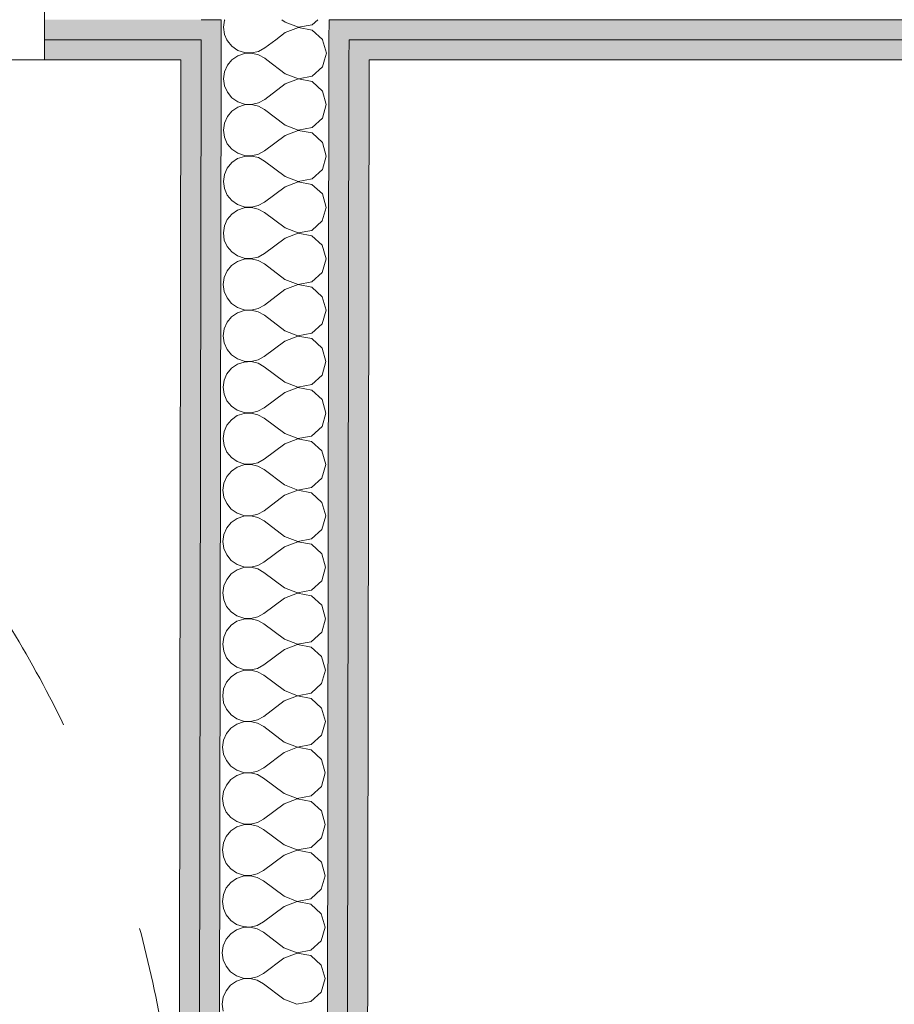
# Model space of a CAD drawing. Header units: millimetres. Extents: x -30280 to 19093, y -18706 to 4378.
# Tile 105 of 206: x -8593 to -8026, y -14421 to -13783. Entities that reach past the tile are written whole.
import ezdxf

# ---------------------------------------------------------------- set-up
doc = ezdxf.new("R2010")
doc.units = ezdxf.units.MM
doc.header["$MEASUREMENT"] = 0
doc.linetypes.add('Rayas Pequeñas', pattern=[282.222222, 141.111111, -141.111111])
for name, color, linetype in [('02_ACAB_Anotacio Portes', 7, 'Continuous'), ('Nuevo_08_E_Envans secs', 7, 'Continuous'), ('Nuevo_Puertas Archicad', 7, 'Continuous')]:
    doc.layers.add(name, color=color, linetype=linetype)
for name, color, linetype, lineweight in [('02_ACAB_Anotacio Portes_Pluma_Nº__46', 5, 'Continuous', 5), ('Nuevo_01 2D_Mobiliari_Pluma_Nº__101', 252, 'Continuous', 5), ('Nuevo_08_E_Envans secs_Pluma_Nº__1', 7, 'Continuous', 5), ('Nuevo_Puertas Archicad_Pluma_Nº__1', 7, 'Continuous', 5)]:
    doc.layers.add(name, color=color, linetype=linetype, lineweight=lineweight)
doc.layers.add('Nuevo_08_E_Envans secs_Pluma_Nº__102', color=7, linetype='Continuous', lineweight=5, true_color=0xcccccc)
doc.layers.add('Nuevo_08_E_Envans secs_Pluma_Nº__79', color=7, linetype='Continuous', lineweight=5, true_color=0xaaffd5)
doc.styles.add('Estilo_Generado_1', font='arial.ttf')

# ---------------------------------------------------------------- blocks, each defined once
blk = doc.blocks.new('Puerta Corredera Empotrada 27_4')
at = {"layer": 'Nuevo_Puertas Archicad_Pluma_Nº__1', "color": 7, "linetype": 'Continuous', "lineweight": 5}
for p, q in [((-420, 0), (-450, 0)), ((-450, 0), (-450, -134)), ((-450, -13), (-450, 0)), ((-450, -13), (-450, 0)), ((-450, -26), (-450, -13)), ((-450, -26), (-450, -13)), ((-450, -96), (-450, -26)), ((-450, -96), (-450, -26))]:
    blk.add_line(p, q, dxfattribs=at)
blk = doc.blocks.new('Muro_76_1', base_point=(-1686.99, -13808.56))
at = {"layer": 'Nuevo_08_E_Envans secs_Pluma_Nº__79', "linetype": 'Continuous', "lineweight": 5, "true_color": 0xaaffd5}
for points in [[(-8576.74, -13795.56), (-8475.28, -13795.56), (-8475.26, -13782.56), (-8576.74, -13782.56)], [(-8475.28, -13795.56), (-8462.28, -13795.56), (-8462.26, -13782.56), (-8475.26, -13782.56)], [(-8392.28, -13795.56), (-8379.28, -13795.56), (-8379.26, -13782.56), (-8392.26, -13782.56)], [(-8379.26, -13782.56), (-8379.28, -13795.56), (-7196.5, -13795.56), (-7196.5, -13782.56)], [(-8576.74, -13795.56), (-8576.74, -13808.56), (-8488.3, -13808.56), (-8488.28, -13795.56)], [(-8488.3, -13808.56), (-8475.3, -13808.56), (-8475.28, -13795.56), (-8488.28, -13795.56)], [(-8379.3, -13808.56), (-8366.3, -13808.56), (-8366.28, -13795.56), (-8379.28, -13795.56)], [(-8366.28, -13795.56), (-8366.3, -13808.56), (-7196.5, -13808.56), (-7196.5, -13795.56)]]:
    blk.add_hatch(color=121, dxfattribs=at).paths.add_polyline_path(points)
at = {"layer": 'Nuevo_08_E_Envans secs_Pluma_Nº__1', "color": 7, "linetype": 'Continuous', "lineweight": 5}
for p, q in [((-8576.74, -13712.56), (-8576.74, -13782.56)), ((-8576.74, -13782.56), (-8576.74, -13795.56)), ((-8462.26, -13782.56), (-8475.26, -13782.56)), ((-8462.26, -13782.56), (-8462.28, -13795.56)), ((-8392.28, -13795.56), (-8392.26, -13782.56)), ((-8379.26, -13782.56), (-8392.26, -13782.56)), ((-7196.5, -13782.56), (-8379.26, -13782.56)), ((-8488.28, -13795.56), (-8576.74, -13795.56)), ((-8576.74, -13795.56), (-8576.74, -13808.56)), ((-8475.28, -13795.56), (-8488.28, -13795.56)), ((-8475.28, -13795.56), (-8475.3, -13808.56)), ((-8379.3, -13808.56), (-8379.28, -13795.56)), ((-8366.28, -13795.56), (-8379.28, -13795.56)), ((-7196.5, -13795.56), (-8366.28, -13795.56))]:
    blk.add_line(p, q, dxfattribs=at)
at = {"layer": 'Nuevo_08_E_Envans secs_Pluma_Nº__1', "color": 7, "linetype": 'Continuous', "lineweight": 5, "flags": 128}
for points in [[(-8576.74, -13808.56), (-8488.3, -13808.56)], [(-8366.3, -13808.56), (-7196.5, -13808.56)]]:
    blk.add_lwpolyline(points, dxfattribs=at)
at = {"layer": 'Nuevo_Puertas Archicad', "color": 253, "linetype": 'Continuous', "lineweight": 5, "true_color": 0xa4a4a6, "zscale": 1000, "rotation": 180}
blk.add_blockref('Puerta Corredera Empotrada 27_4', (-9026.74, -13808.56), dxfattribs=at)
blk = doc.blocks.new('*X234')
at = {"layer": 'Nuevo_08_E_Envans secs_Pluma_Nº__102', "color": 254, "linetype": 'Continuous', "lineweight": 5, "true_color": 0xcccccc}
for p, q in [((-8459.96, -13782.96), (-8460.6, -13787.51)), ((-8460.6, -13787.51), (-8459.98, -13792.06)), ((-8459.79, -13782.56), (-8459.96, -13782.96)), ((-8420.6, -13784.24), (-8422.82, -13782.56)), ((-8412.1, -13787.65), (-8420.61, -13790.9)), ((-8420.6, -13784.24), (-8412.1, -13787.51)), ((-8412.1, -13787.51), (-8403.15, -13785.83)), ((-8403.15, -13789.35), (-8412.1, -13787.65)), ((-8403.15, -13785.83), (-8399.55, -13782.56)), ((-8459.98, -13792.06), (-8458.44, -13795.56)), ((-8420.61, -13790.9), (-8426.84, -13795.56)), ((-8396.44, -13795.51), (-8403.15, -13789.35)), ((-8396.42, -13795.56), (-8396.44, -13795.51))]:
    blk.add_line(p, q, dxfattribs=at)
blk = doc.blocks.new('*X235')
at = {"layer": 'Nuevo_08_E_Envans secs_Pluma_Nº__102', "color": 254, "linetype": 'Continuous', "lineweight": 5, "true_color": 0xcccccc}
for p, q in [((-8458.44, -13795.56), (-8458.13, -13796.28)), ((-8458.13, -13796.28), (-8455.2, -13799.82)), ((-8455.2, -13799.82), (-8451.41, -13802.43)), ((-8437.98, -13803.1), (-8433.96, -13800.88)), ((-8426.84, -13795.56), (-8433.96, -13800.88)), ((-8393.96, -13804.27), (-8396.42, -13795.56)), ((-8451.42, -13805.95), (-8455.21, -13808.55)), ((-8447.06, -13804.49), (-8451.42, -13805.95)), ((-8451.41, -13802.43), (-8447.06, -13803.91)), ((-8447.06, -13803.91), (-8442.46, -13804.14)), ((-8442.46, -13804.27), (-8447.06, -13804.49)), ((-8442.46, -13804.14), (-8437.98, -13803.1)), ((-8437.99, -13805.32), (-8442.46, -13804.27)), ((-8433.97, -13807.55), (-8437.99, -13805.32)), ((-8432.62, -13808.56), (-8433.97, -13807.55)), ((-8395.19, -13808.56), (-8393.96, -13804.27)), ((-8455.21, -13808.55), (-8455.22, -13808.56))]:
    blk.add_line(p, q, dxfattribs=at)
blk = doc.blocks.new('*X236')
at = {"layer": 'Nuevo_08_E_Envans secs_Pluma_Nº__102', "color": 254, "linetype": 'Continuous', "lineweight": 5, "true_color": 0xcccccc}
for p, q in [((-8458.15, -13812.08), (-8460.01, -13816.29)), ((-8455.22, -13808.56), (-8458.15, -13812.08)), ((-8420.65, -13817.57), (-8432.62, -13808.56)), ((-8403.2, -13819.17), (-8396.46, -13813.03)), ((-8396.46, -13813.03), (-8395.19, -13808.56)), ((-8460.01, -13816.29), (-8460.65, -13820.84)), ((-8420.65, -13817.57), (-8412.15, -13820.85)), ((-8412.15, -13820.85), (-8403.2, -13819.17)), ((-8460.65, -13820.84), (-8460.02, -13825.4)), ((-8460.02, -13825.4), (-8458.18, -13829.61)), ((-8420.66, -13824.24), (-8434, -13834.22)), ((-8412.15, -13820.98), (-8420.66, -13824.24)), ((-8403.2, -13822.69), (-8412.15, -13820.98)), ((-8396.49, -13828.84), (-8403.2, -13822.69)), ((-8458.18, -13829.61), (-8455.25, -13833.15)), ((-8394.01, -13837.61), (-8396.49, -13828.84)), ((-8451.47, -13839.28), (-8455.26, -13841.88)), ((-8455.25, -13833.15), (-8451.46, -13835.76)), ((-8447.11, -13837.82), (-8451.47, -13839.28)), ((-8451.46, -13835.76), (-8447.11, -13837.24)), ((-8447.11, -13837.24), (-8442.51, -13837.47)), ((-8442.51, -13837.6), (-8447.11, -13837.82)), ((-8442.51, -13837.47), (-8438.03, -13836.43)), ((-8438.04, -13838.65), (-8442.51, -13837.6)), ((-8434.01, -13840.88), (-8438.04, -13838.65)), ((-8438.03, -13836.43), (-8434, -13834.22)), ((-8396.51, -13846.37), (-8394.01, -13837.61)), ((-8458.2, -13845.42), (-8460.06, -13849.62)), ((-8455.26, -13841.88), (-8458.2, -13845.42)), ((-8420.7, -13850.9), (-8434.01, -13840.88)), ((-8460.06, -13849.62), (-8460.7, -13854.18)), ((-8420.7, -13850.9), (-8412.2, -13854.18)), ((-8403.25, -13852.5), (-8396.51, -13846.37)), ((-8460.7, -13854.18), (-8460.07, -13858.73)), ((-8420.71, -13857.57), (-8434.05, -13867.55)), ((-8412.2, -13854.32), (-8420.71, -13857.57)), ((-8412.2, -13854.18), (-8403.25, -13852.5)), ((-8403.25, -13856.02), (-8412.2, -13854.32)), ((-8396.54, -13862.18), (-8403.25, -13856.02)), ((-8460.07, -13858.73), (-8458.23, -13862.94)), ((-8458.23, -13862.94), (-8455.3, -13866.49)), ((-8394.06, -13870.94), (-8396.54, -13862.18)), ((-8455.3, -13866.49), (-8451.51, -13869.1)), ((-8447.16, -13871.15), (-8451.52, -13872.62)), ((-8451.51, -13869.1), (-8447.16, -13870.57)), ((-8447.16, -13870.57), (-8442.56, -13870.8)), ((-8442.56, -13870.94), (-8447.16, -13871.15)), ((-8442.56, -13870.8), (-8438.08, -13869.77)), ((-8438.09, -13871.98), (-8442.56, -13870.94)), ((-8438.08, -13869.77), (-8434.05, -13867.55)), ((-8396.56, -13879.7), (-8394.06, -13870.94)), ((-8455.31, -13875.21), (-8458.25, -13878.75)), ((-8451.52, -13872.62), (-8455.31, -13875.21)), ((-8434.06, -13874.22), (-8438.09, -13871.98)), ((-8420.75, -13884.24), (-8434.06, -13874.22)), ((-8460.11, -13882.96), (-8460.75, -13887.51)), ((-8458.25, -13878.75), (-8460.11, -13882.96)), ((-8403.29, -13885.83), (-8396.56, -13879.7)), ((-8460.75, -13887.51), (-8460.12, -13892.06)), ((-8412.25, -13887.65), (-8420.76, -13890.9)), ((-8420.75, -13884.24), (-8412.25, -13887.51)), ((-8412.25, -13887.51), (-8403.29, -13885.83)), ((-8403.3, -13889.35), (-8412.25, -13887.65)), ((-8396.58, -13895.51), (-8403.3, -13889.35)), ((-8460.12, -13892.06), (-8458.27, -13896.28)), ((-8458.27, -13896.28), (-8455.35, -13899.82)), ((-8420.76, -13890.9), (-8434.1, -13900.88)), ((-8394.11, -13904.27), (-8396.58, -13895.51)), ((-8455.35, -13899.82), (-8451.56, -13902.43)), ((-8451.56, -13902.43), (-8447.2, -13903.91)), ((-8442.61, -13904.14), (-8438.13, -13903.1)), ((-8438.13, -13903.1), (-8434.1, -13900.88)), ((-8455.36, -13908.55), (-8458.3, -13912.08)), ((-8451.56, -13905.95), (-8455.36, -13908.55)), ((-8447.21, -13904.49), (-8451.56, -13905.95)), ((-8442.61, -13904.27), (-8447.21, -13904.49)), ((-8447.2, -13903.91), (-8442.61, -13904.14)), ((-8438.13, -13905.32), (-8442.61, -13904.27)), ((-8434.11, -13907.55), (-8438.13, -13905.32)), ((-8420.79, -13917.57), (-8434.11, -13907.55)), ((-8396.61, -13913.03), (-8394.11, -13904.27)), ((-8458.3, -13912.08), (-8460.16, -13916.29)), ((-8403.34, -13919.17), (-8396.61, -13913.03)), ((-8460.16, -13916.29), (-8460.8, -13920.84)), ((-8460.8, -13920.84), (-8460.17, -13925.4)), ((-8412.3, -13920.98), (-8420.8, -13924.24)), ((-8420.79, -13917.57), (-8412.3, -13920.85)), ((-8412.3, -13920.85), (-8403.34, -13919.17)), ((-8403.35, -13922.69), (-8412.3, -13920.98)), ((-8460.17, -13925.4), (-8458.32, -13929.61)), ((-8420.8, -13924.24), (-8434.15, -13934.22)), ((-8396.63, -13928.84), (-8403.35, -13922.69)), ((-8394.16, -13937.61), (-8396.63, -13928.84)), ((-8458.32, -13929.61), (-8455.39, -13933.15)), ((-8455.39, -13933.15), (-8451.61, -13935.76)), ((-8438.18, -13936.43), (-8434.15, -13934.22)), ((-8451.61, -13939.28), (-8455.41, -13941.88)), ((-8451.61, -13935.76), (-8447.25, -13937.24)), ((-8447.25, -13937.82), (-8451.61, -13939.28)), ((-8447.25, -13937.24), (-8442.66, -13937.47)), ((-8442.66, -13937.6), (-8447.25, -13937.82)), ((-8442.66, -13937.47), (-8438.18, -13936.43)), ((-8438.18, -13938.65), (-8442.66, -13937.6)), ((-8434.16, -13940.88), (-8438.18, -13938.65)), ((-8420.84, -13950.9), (-8434.16, -13940.88)), ((-8396.66, -13946.37), (-8394.16, -13937.61)), ((-8458.35, -13945.42), (-8460.21, -13949.62)), ((-8455.41, -13941.88), (-8458.35, -13945.42)), ((-8403.39, -13952.5), (-8396.66, -13946.37)), ((-8460.21, -13949.62), (-8460.85, -13954.18)), ((-8460.85, -13954.18), (-8460.22, -13958.73)), ((-8412.35, -13954.32), (-8420.85, -13957.57)), ((-8420.84, -13950.9), (-8412.35, -13954.18)), ((-8412.35, -13954.18), (-8403.39, -13952.5)), ((-8403.4, -13956.02), (-8412.35, -13954.32)), ((-8460.22, -13958.73), (-8458.37, -13962.94)), ((-8420.85, -13957.57), (-8434.2, -13967.55)), ((-8396.68, -13962.18), (-8403.4, -13956.02)), ((-8458.37, -13962.94), (-8455.44, -13966.49)), ((-8455.44, -13966.49), (-8451.66, -13969.1)), ((-8394.21, -13970.94), (-8396.68, -13962.18)), ((-8451.66, -13972.62), (-8455.46, -13975.21)), ((-8451.66, -13969.1), (-8447.3, -13970.57)), ((-8447.3, -13971.15), (-8451.66, -13972.62)), ((-8447.3, -13970.57), (-8442.71, -13970.8)), ((-8442.71, -13970.94), (-8447.3, -13971.15)), ((-8442.71, -13970.8), (-8438.23, -13969.77)), ((-8438.23, -13971.98), (-8442.71, -13970.94)), ((-8438.23, -13969.77), (-8434.2, -13967.55)), ((-8434.21, -13974.22), (-8438.23, -13971.98)), ((-8396.71, -13979.7), (-8394.21, -13970.94)), ((-8458.4, -13978.75), (-8460.26, -13982.96)), ((-8455.46, -13975.21), (-8458.4, -13978.75)), ((-8420.89, -13984.24), (-8434.21, -13974.22)), ((-8403.44, -13985.83), (-8396.71, -13979.7)), ((-8460.26, -13982.96), (-8460.9, -13987.51)), ((-8420.89, -13984.24), (-8412.39, -13987.51)), ((-8412.39, -13987.51), (-8403.44, -13985.83)), ((-8460.9, -13987.51), (-8460.27, -13992.06)), ((-8460.27, -13992.06), (-8458.42, -13996.28)), ((-8420.9, -13990.9), (-8434.25, -14000.88)), ((-8412.4, -13987.65), (-8420.9, -13990.9)), ((-8403.45, -13989.35), (-8412.4, -13987.65)), ((-8396.73, -13995.51), (-8403.45, -13989.35)), ((-8458.42, -13996.28), (-8455.49, -13999.82)), ((-8394.26, -14004.27), (-8396.73, -13995.51)), ((-8455.49, -13999.82), (-8451.71, -14002.43)), ((-8451.71, -14002.43), (-8447.35, -14003.91)), ((-8447.35, -14004.49), (-8451.71, -14005.95)), ((-8447.35, -14003.91), (-8442.76, -14004.14)), ((-8442.76, -14004.27), (-8447.35, -14004.49)), ((-8442.76, -14004.14), (-8438.28, -14003.1)), ((-8438.28, -14005.32), (-8442.76, -14004.27)), ((-8438.28, -14003.1), (-8434.25, -14000.88)), ((-8434.26, -14007.55), (-8438.28, -14005.32)), ((-8396.76, -14013.03), (-8394.26, -14004.27)), ((-8455.51, -14008.55), (-8458.45, -14012.08)), ((-8451.71, -14005.95), (-8455.51, -14008.55)), ((-8420.94, -14017.57), (-8434.26, -14007.55)), ((-8460.31, -14016.29), (-8460.95, -14020.84)), ((-8458.45, -14012.08), (-8460.31, -14016.29)), ((-8420.94, -14017.57), (-8412.44, -14020.85)), ((-8403.49, -14019.17), (-8396.76, -14013.03)), ((-8460.95, -14020.84), (-8460.32, -14025.4)), ((-8420.95, -14024.24), (-8434.3, -14034.22)), ((-8412.44, -14020.98), (-8420.95, -14024.24)), ((-8412.44, -14020.85), (-8403.49, -14019.17)), ((-8403.5, -14022.69), (-8412.44, -14020.98)), ((-8396.78, -14028.84), (-8403.5, -14022.69)), ((-8460.32, -14025.4), (-8458.47, -14029.61)), ((-8458.47, -14029.61), (-8455.54, -14033.15)), ((-8394.31, -14037.61), (-8396.78, -14028.84)), ((-8455.54, -14033.15), (-8451.76, -14035.76)), ((-8451.76, -14035.76), (-8447.4, -14037.24)), ((-8447.4, -14037.24), (-8442.81, -14037.47)), ((-8442.81, -14037.47), (-8438.33, -14036.43)), ((-8438.33, -14036.43), (-8434.3, -14034.22)), ((-8455.56, -14041.88), (-8458.49, -14045.42)), ((-8451.76, -14039.28), (-8455.56, -14041.88)), ((-8447.4, -14037.82), (-8451.76, -14039.28)), ((-8442.81, -14037.6), (-8447.4, -14037.82)), ((-8438.33, -14038.65), (-8442.81, -14037.6)), ((-8434.31, -14040.88), (-8438.33, -14038.65)), ((-8420.99, -14050.9), (-8434.31, -14040.88)), ((-8396.81, -14046.37), (-8394.31, -14037.61)), ((-8460.36, -14049.62), (-8461, -14054.18)), ((-8458.49, -14045.42), (-8460.36, -14049.62)), ((-8403.54, -14052.5), (-8396.81, -14046.37)), ((-8461, -14054.18), (-8460.37, -14058.73)), ((-8412.49, -14054.31), (-8421, -14057.57)), ((-8420.99, -14050.9), (-8412.49, -14054.18)), ((-8412.49, -14054.18), (-8403.54, -14052.5)), ((-8403.55, -14056.02), (-8412.49, -14054.31)), ((-8396.83, -14062.18), (-8403.55, -14056.02)), ((-8460.37, -14058.73), (-8458.52, -14062.94)), ((-8421, -14057.57), (-8434.35, -14067.55)), ((-8394.35, -14070.94), (-8396.83, -14062.18)), ((-8458.52, -14062.94), (-8455.59, -14066.49)), ((-8455.59, -14066.49), (-8451.81, -14069.1)), ((-8451.81, -14069.1), (-8447.45, -14070.57)), ((-8438.38, -14069.77), (-8434.35, -14067.55)), ((-8455.6, -14075.21), (-8458.54, -14078.75)), ((-8451.81, -14072.62), (-8455.6, -14075.21)), ((-8447.45, -14071.15), (-8451.81, -14072.62)), ((-8447.45, -14070.57), (-8442.86, -14070.8)), ((-8442.86, -14070.94), (-8447.45, -14071.15)), ((-8442.86, -14070.8), (-8438.38, -14069.77)), ((-8438.38, -14071.98), (-8442.86, -14070.94)), ((-8434.36, -14074.22), (-8438.38, -14071.98)), ((-8421.04, -14084.23), (-8434.36, -14074.22)), ((-8396.86, -14079.7), (-8394.35, -14070.94)), ((-8458.54, -14078.75), (-8460.4, -14082.96)), ((-8403.59, -14085.83), (-8396.86, -14079.7)), ((-8460.4, -14082.96), (-8461.05, -14087.51)), ((-8461.05, -14087.51), (-8460.42, -14092.06)), ((-8412.54, -14087.65), (-8421.05, -14090.9)), ((-8421.04, -14084.23), (-8412.54, -14087.51)), ((-8412.54, -14087.51), (-8403.59, -14085.83)), ((-8403.6, -14089.35), (-8412.54, -14087.65)), ((-8460.42, -14092.06), (-8458.57, -14096.28)), ((-8421.05, -14090.9), (-8434.4, -14100.88)), ((-8396.88, -14095.51), (-8403.6, -14089.35)), ((-8458.57, -14096.28), (-8455.64, -14099.82)), ((-8455.64, -14099.82), (-8451.86, -14102.43)), ((-8438.43, -14103.1), (-8434.4, -14100.88)), ((-8394.4, -14104.27), (-8396.88, -14095.51)), ((-8451.86, -14105.95), (-8455.65, -14108.55)), ((-8451.86, -14102.43), (-8447.5, -14103.91)), ((-8447.5, -14104.49), (-8451.86, -14105.95)), ((-8447.5, -14103.91), (-8442.91, -14104.14)), ((-8442.91, -14104.27), (-8447.5, -14104.49)), ((-8442.91, -14104.14), (-8438.43, -14103.1)), ((-8438.43, -14105.32), (-8442.91, -14104.27)), ((-8434.41, -14107.55), (-8438.43, -14105.32)), ((-8421.09, -14117.57), (-8434.41, -14107.55)), ((-8396.91, -14113.03), (-8394.4, -14104.27)), ((-8458.59, -14112.08), (-8460.45, -14116.29)), ((-8455.65, -14108.55), (-8458.59, -14112.08)), ((-8403.64, -14119.17), (-8396.91, -14113.03)), ((-8460.45, -14116.29), (-8461.1, -14120.84)), ((-8421.09, -14117.57), (-8412.59, -14120.85)), ((-8412.59, -14120.85), (-8403.64, -14119.17)), ((-8461.1, -14120.84), (-8460.47, -14125.4)), ((-8460.47, -14125.4), (-8458.62, -14129.61)), ((-8421.1, -14124.23), (-8434.45, -14134.22)), ((-8412.59, -14120.98), (-8421.1, -14124.23)), ((-8403.64, -14122.69), (-8412.59, -14120.98)), ((-8396.93, -14128.84), (-8403.64, -14122.69)), ((-8458.62, -14129.61), (-8455.69, -14133.15)), ((-8394.45, -14137.61), (-8396.93, -14128.84)), ((-8451.91, -14139.28), (-8455.7, -14141.88)), ((-8455.69, -14133.15), (-8451.9, -14135.76)), ((-8447.55, -14137.82), (-8451.91, -14139.28)), ((-8451.9, -14135.76), (-8447.55, -14137.24)), ((-8447.55, -14137.24), (-8442.96, -14137.47)), ((-8442.96, -14137.6), (-8447.55, -14137.82)), ((-8442.96, -14137.47), (-8438.48, -14136.43)), ((-8438.48, -14138.65), (-8442.96, -14137.6)), ((-8438.48, -14136.43), (-8434.45, -14134.22)), ((-8434.46, -14140.88), (-8438.48, -14138.65)), ((-8396.96, -14146.37), (-8394.45, -14137.61)), ((-8458.64, -14145.42), (-8460.5, -14149.62)), ((-8455.7, -14141.88), (-8458.64, -14145.42)), ((-8421.14, -14150.9), (-8434.46, -14140.88)), ((-8460.5, -14149.62), (-8461.14, -14154.18)), ((-8421.14, -14150.9), (-8412.64, -14154.18)), ((-8403.69, -14152.5), (-8396.96, -14146.37)), ((-8461.14, -14154.18), (-8460.52, -14158.73)), ((-8421.15, -14157.57), (-8434.5, -14167.55)), ((-8412.64, -14154.31), (-8421.15, -14157.57)), ((-8412.64, -14154.18), (-8403.69, -14152.5)), ((-8403.69, -14156.02), (-8412.64, -14154.31)), ((-8396.98, -14162.18), (-8403.69, -14156.02)), ((-8460.52, -14158.73), (-8458.67, -14162.94)), ((-8458.67, -14162.94), (-8455.74, -14166.49)), ((-8394.5, -14170.94), (-8396.98, -14162.18)), ((-8455.74, -14166.49), (-8451.95, -14169.1)), ((-8447.6, -14171.15), (-8451.96, -14172.62)), ((-8451.95, -14169.1), (-8447.6, -14170.57)), ((-8447.6, -14170.57), (-8443.01, -14170.8)), ((-8443.01, -14170.94), (-8447.6, -14171.15)), ((-8443.01, -14170.8), (-8438.53, -14169.77)), ((-8438.53, -14171.98), (-8443.01, -14170.94)), ((-8438.53, -14169.77), (-8434.5, -14167.55)), ((-8397, -14179.7), (-8394.5, -14170.94)), ((-8455.75, -14175.21), (-8458.69, -14178.75)), ((-8451.96, -14172.62), (-8455.75, -14175.21)), ((-8434.51, -14174.22), (-8438.53, -14171.98)), ((-8421.19, -14184.23), (-8434.51, -14174.22)), ((-8460.55, -14182.96), (-8461.19, -14187.51)), ((-8458.69, -14178.75), (-8460.55, -14182.96)), ((-8403.74, -14185.83), (-8397, -14179.7)), ((-8461.19, -14187.51), (-8460.57, -14192.06)), ((-8412.69, -14187.65), (-8421.2, -14190.9)), ((-8421.19, -14184.23), (-8412.69, -14187.51)), ((-8412.69, -14187.51), (-8403.74, -14185.83)), ((-8403.74, -14189.35), (-8412.69, -14187.65)), ((-8397.03, -14195.51), (-8403.74, -14189.35)), ((-8460.57, -14192.06), (-8458.72, -14196.27)), ((-8458.72, -14196.27), (-8455.79, -14199.82)), ((-8421.2, -14190.9), (-8434.55, -14200.88)), ((-8394.55, -14204.27), (-8397.03, -14195.51)), ((-8455.79, -14199.82), (-8452, -14202.43)), ((-8452, -14202.43), (-8447.65, -14203.91)), ((-8443.06, -14204.14), (-8438.57, -14203.1)), ((-8438.57, -14203.1), (-8434.55, -14200.88)), ((-8455.8, -14208.55), (-8458.74, -14212.08)), ((-8452.01, -14205.95), (-8455.8, -14208.55)), ((-8447.65, -14204.49), (-8452.01, -14205.95)), ((-8447.65, -14203.91), (-8443.06, -14204.14)), ((-8443.06, -14204.27), (-8447.65, -14204.49)), ((-8438.58, -14205.32), (-8443.06, -14204.27)), ((-8434.56, -14207.55), (-8438.58, -14205.32)), ((-8421.24, -14217.57), (-8434.56, -14207.55)), ((-8397.05, -14213.03), (-8394.55, -14204.27)), ((-8458.74, -14212.08), (-8460.6, -14216.29)), ((-8403.79, -14219.17), (-8397.05, -14213.03)), ((-8460.6, -14216.29), (-8461.24, -14220.84)), ((-8461.24, -14220.84), (-8460.62, -14225.4)), ((-8412.74, -14220.98), (-8421.25, -14224.23)), ((-8421.24, -14217.57), (-8412.74, -14220.85)), ((-8412.74, -14220.85), (-8403.79, -14219.17)), ((-8403.79, -14222.69), (-8412.74, -14220.98)), ((-8460.62, -14225.4), (-8458.77, -14229.61)), ((-8421.25, -14224.23), (-8434.6, -14234.22)), ((-8397.08, -14228.84), (-8403.79, -14222.69)), ((-8394.6, -14237.61), (-8397.08, -14228.84)), ((-8458.77, -14229.61), (-8455.84, -14233.15)), ((-8455.84, -14233.15), (-8452.05, -14235.76)), ((-8438.62, -14236.43), (-8434.6, -14234.22)), ((-8452.06, -14239.28), (-8455.85, -14241.88)), ((-8447.7, -14237.82), (-8452.06, -14239.28)), ((-8452.05, -14235.76), (-8447.7, -14237.24)), ((-8447.7, -14237.24), (-8443.1, -14237.47)), ((-8443.1, -14237.6), (-8447.7, -14237.82)), ((-8443.1, -14237.47), (-8438.62, -14236.43)), ((-8438.63, -14238.65), (-8443.1, -14237.6)), ((-8434.61, -14240.88), (-8438.63, -14238.65)), ((-8421.29, -14250.9), (-8434.61, -14240.88)), ((-8397.1, -14246.37), (-8394.6, -14237.61)), ((-8458.79, -14245.42), (-8460.65, -14249.62)), ((-8455.85, -14241.88), (-8458.79, -14245.42)), ((-8403.84, -14252.5), (-8397.1, -14246.37)), ((-8460.65, -14249.62), (-8461.29, -14254.18)), ((-8461.29, -14254.18), (-8460.66, -14258.73)), ((-8412.79, -14254.31), (-8421.3, -14257.57)), ((-8421.29, -14250.9), (-8412.79, -14254.18)), ((-8412.79, -14254.18), (-8403.84, -14252.5)), ((-8403.84, -14256.02), (-8412.79, -14254.31)), ((-8460.66, -14258.73), (-8458.82, -14262.94)), ((-8421.3, -14257.57), (-8434.65, -14267.55)), ((-8397.13, -14262.17), (-8403.84, -14256.02)), ((-8458.82, -14262.94), (-8455.89, -14266.49)), ((-8455.89, -14266.49), (-8452.1, -14269.1)), ((-8394.65, -14270.94), (-8397.13, -14262.17)), ((-8452.11, -14272.62), (-8455.9, -14275.21)), ((-8447.75, -14271.15), (-8452.11, -14272.62)), ((-8452.1, -14269.1), (-8447.75, -14270.57)), ((-8447.75, -14270.57), (-8443.15, -14270.8)), ((-8443.15, -14270.94), (-8447.75, -14271.15)), ((-8443.15, -14270.8), (-8438.67, -14269.77)), ((-8438.68, -14271.98), (-8443.15, -14270.94)), ((-8434.66, -14274.22), (-8438.68, -14271.98)), ((-8438.67, -14269.77), (-8434.65, -14267.55)), ((-8397.15, -14279.7), (-8394.65, -14270.94)), ((-8458.84, -14278.75), (-8460.7, -14282.96)), ((-8455.9, -14275.21), (-8458.84, -14278.75)), ((-8421.34, -14284.23), (-8434.66, -14274.22)), ((-8403.89, -14285.83), (-8397.15, -14279.7)), ((-8460.7, -14282.96), (-8461.34, -14287.51)), ((-8421.34, -14284.23), (-8412.84, -14287.51)), ((-8412.84, -14287.51), (-8403.89, -14285.83)), ((-8461.34, -14287.51), (-8460.71, -14292.06)), ((-8460.71, -14292.06), (-8458.87, -14296.27)), ((-8421.35, -14290.9), (-8434.69, -14300.88)), ((-8412.84, -14287.65), (-8421.35, -14290.9)), ((-8403.89, -14289.35), (-8412.84, -14287.65)), ((-8397.18, -14295.51), (-8403.89, -14289.35)), ((-8458.87, -14296.27), (-8455.94, -14299.82)), ((-8394.7, -14304.27), (-8397.18, -14295.51)), ((-8455.94, -14299.82), (-8452.15, -14302.43)), ((-8447.8, -14304.49), (-8452.16, -14305.95)), ((-8452.15, -14302.43), (-8447.8, -14303.91)), ((-8447.8, -14303.91), (-8443.2, -14304.14)), ((-8443.2, -14304.27), (-8447.8, -14304.49)), ((-8443.2, -14304.14), (-8438.72, -14303.1)), ((-8438.73, -14305.32), (-8443.2, -14304.27)), ((-8434.7, -14307.55), (-8438.73, -14305.32)), ((-8438.72, -14303.1), (-8434.69, -14300.88)), ((-8397.2, -14313.03), (-8394.7, -14304.27)), ((-8455.95, -14308.55), (-8458.89, -14312.08)), ((-8452.16, -14305.95), (-8455.95, -14308.55)), ((-8421.39, -14317.57), (-8434.7, -14307.55)), ((-8460.75, -14316.29), (-8461.39, -14320.84)), ((-8458.89, -14312.08), (-8460.75, -14316.29)), ((-8421.39, -14317.57), (-8412.89, -14320.85)), ((-8403.93, -14319.17), (-8397.2, -14313.03)), ((-8461.39, -14320.84), (-8460.76, -14325.4)), ((-8421.4, -14324.23), (-8434.74, -14334.21)), ((-8412.89, -14320.98), (-8421.4, -14324.23)), ((-8412.89, -14320.85), (-8403.93, -14319.17)), ((-8403.94, -14322.69), (-8412.89, -14320.98)), ((-8397.23, -14328.84), (-8403.94, -14322.69)), ((-8460.76, -14325.4), (-8458.91, -14329.61)), ((-8458.91, -14329.61), (-8455.99, -14333.15)), ((-8394.75, -14337.61), (-8397.23, -14328.84)), ((-8455.99, -14333.15), (-8452.2, -14335.76)), ((-8452.2, -14335.76), (-8447.84, -14337.24)), ((-8447.84, -14337.24), (-8443.25, -14337.47)), ((-8443.25, -14337.47), (-8438.77, -14336.43)), ((-8438.77, -14336.43), (-8434.74, -14334.21)), ((-8456, -14341.88), (-8458.94, -14345.42)), ((-8452.21, -14339.28), (-8456, -14341.88)), ((-8447.85, -14337.82), (-8452.21, -14339.28)), ((-8443.25, -14337.6), (-8447.85, -14337.82)), ((-8438.77, -14338.65), (-8443.25, -14337.6)), ((-8434.75, -14340.88), (-8438.77, -14338.65)), ((-8421.44, -14350.9), (-8434.75, -14340.88)), ((-8397.25, -14346.37), (-8394.75, -14337.61)), ((-8460.8, -14349.62), (-8461.44, -14354.18)), ((-8458.94, -14345.42), (-8460.8, -14349.62)), ((-8403.98, -14352.5), (-8397.25, -14346.37)), ((-8461.44, -14354.18), (-8460.81, -14358.73)), ((-8412.94, -14354.31), (-8421.45, -14357.57)), ((-8421.44, -14350.9), (-8412.94, -14354.18)), ((-8412.94, -14354.18), (-8403.98, -14352.5)), ((-8403.99, -14356.02), (-8412.94, -14354.31)), ((-8397.27, -14362.17), (-8403.99, -14356.02)), ((-8460.81, -14358.73), (-8458.96, -14362.94)), ((-8458.96, -14362.94), (-8456.04, -14366.49)), ((-8421.45, -14357.57), (-8434.79, -14367.55)), ((-8394.8, -14370.94), (-8397.27, -14362.17)), ((-8456.04, -14366.49), (-8452.25, -14369.1)), ((-8452.25, -14369.1), (-8447.89, -14370.57)), ((-8438.82, -14369.77), (-8434.79, -14367.55)), ((-8456.05, -14375.21), (-8458.99, -14378.75)), ((-8452.25, -14372.62), (-8456.05, -14375.21)), ((-8447.89, -14371.15), (-8452.25, -14372.62)), ((-8447.89, -14370.57), (-8443.3, -14370.8)), ((-8443.3, -14370.94), (-8447.89, -14371.15)), ((-8443.3, -14370.8), (-8438.82, -14369.77)), ((-8438.82, -14371.98), (-8443.3, -14370.94)), ((-8434.8, -14374.21), (-8438.82, -14371.98)), ((-8421.48, -14384.23), (-8434.8, -14374.21)), ((-8397.3, -14379.7), (-8394.8, -14370.94)), ((-8458.99, -14378.75), (-8460.85, -14382.96)), ((-8404.03, -14385.83), (-8397.3, -14379.7)), ((-8460.85, -14382.96), (-8461.49, -14387.51)), ((-8461.49, -14387.51), (-8460.86, -14392.06)), ((-8412.99, -14387.65), (-8421.49, -14390.9)), ((-8421.48, -14384.23), (-8412.99, -14387.51)), ((-8412.99, -14387.51), (-8404.03, -14385.83)), ((-8404.04, -14389.35), (-8412.99, -14387.65)), ((-8460.86, -14392.06), (-8459.01, -14396.27)), ((-8421.49, -14390.9), (-8434.84, -14400.88)), ((-8397.32, -14395.51), (-8404.04, -14389.35)), ((-8459.01, -14396.27), (-8456.08, -14399.82)), ((-8456.08, -14399.82), (-8452.3, -14402.43)), ((-8438.87, -14403.1), (-8434.84, -14400.88)), ((-8394.85, -14404.27), (-8397.32, -14395.51)), ((-8452.3, -14405.95), (-8456.1, -14408.55)), ((-8452.3, -14402.43), (-8447.94, -14403.91)), ((-8447.94, -14404.49), (-8452.3, -14405.95)), ((-8447.94, -14403.91), (-8443.35, -14404.13)), ((-8443.35, -14404.27), (-8447.94, -14404.49)), ((-8443.35, -14404.13), (-8438.87, -14403.1)), ((-8438.87, -14405.32), (-8443.35, -14404.27)), ((-8434.85, -14407.55), (-8438.87, -14405.32)), ((-8421.53, -14417.57), (-8434.85, -14407.55)), ((-8397.35, -14413.03), (-8394.85, -14404.27)), ((-8459.04, -14412.08), (-8460.9, -14416.29)), ((-8456.1, -14408.55), (-8459.04, -14412.08)), ((-8404.08, -14419.17), (-8397.35, -14413.03)), ((-8460.9, -14416.29), (-8461.54, -14420.84)), ((-8421.53, -14417.57), (-8413.04, -14420.85)), ((-8413.04, -14420.85), (-8404.08, -14419.17)), ((-8461.54, -14420.84), (-8460.91, -14425.4))]:
    blk.add_line(p, q, dxfattribs=at)
blk = doc.blocks.new('Muro_78_1', base_point=(-8429.52, -15308.42))
at = {"layer": 'Nuevo_08_E_Envans secs_Pluma_Nº__79', "linetype": 'Continuous', "lineweight": 5, "true_color": 0xaaffd5}
for points in [[(-8475.3, -13808.56), (-8462.3, -13808.56), (-8462.28, -13795.56), (-8475.28, -13795.56)], [(-8392.3, -13808.56), (-8379.3, -13808.56), (-8379.28, -13795.56), (-8392.28, -13795.56)], [(-8477.52, -15308.3), (-8475.3, -13808.56), (-8488.3, -13808.56), (-8490.52, -15308.27)], [(-8464.52, -15308.33), (-8462.3, -13808.56), (-8475.3, -13808.56), (-8477.52, -15308.3)], [(-8381.52, -15308.54), (-8379.3, -13808.56), (-8392.3, -13808.56), (-8394.52, -15308.51)], [(-8368.52, -15308.57), (-8366.3, -13808.56), (-8379.3, -13808.56), (-8381.52, -15308.54)]]:
    blk.add_hatch(color=121, dxfattribs=at).paths.add_polyline_path(points)
at = {"layer": 'Nuevo_08_E_Envans secs_Pluma_Nº__1', "color": 7, "linetype": 'Continuous', "lineweight": 5}
for p, q in [((-8462.26, -13782.56), (-8462.28, -13795.56)), ((-8392.28, -13795.56), (-8392.26, -13782.56)), ((-8475.28, -13795.56), (-8475.3, -13808.56)), ((-8462.28, -13795.56), (-8462.3, -13808.56)), ((-8392.3, -13808.56), (-8392.28, -13795.56)), ((-8379.3, -13808.56), (-8379.28, -13795.56)), ((-8477.52, -15308.3), (-8475.3, -13808.56)), ((-8464.52, -15308.33), (-8462.3, -13808.56)), ((-8394.52, -15308.51), (-8392.3, -13808.56)), ((-8381.52, -15308.54), (-8379.3, -13808.56))]:
    blk.add_line(p, q, dxfattribs=at)
at = {"layer": 'Nuevo_08_E_Envans secs_Pluma_Nº__1', "color": 7, "linetype": 'Continuous', "lineweight": 5, "flags": 128}
for points in [[(-8488.3, -13808.56), (-8490.52, -15308.27)], [(-8368.52, -15308.57), (-8366.3, -13808.56)]]:
    blk.add_lwpolyline(points, dxfattribs=at)
at = {"layer": 'Nuevo_08_E_Envans secs', "color": 7, "lineweight": 20}
for name in ['*X234', '*X235', '*X236']:
    blk.add_blockref(name, (0, 0), dxfattribs=at)
blk = doc.blocks.new('Etiqueta_8_1', base_point=(-9016.4, -12613.98))
at = {"layer": '02_ACAB_Anotacio Portes_Pluma_Nº__46', "color": 5, "lineweight": 5, "insert": (-9016.4, -12952.12), "char_height": 300, "attachment_point": 2, "style": 'Estilo_Generado_1'}
blk.add_mtext('\\A1;{\\pqc;\\pt0,46000;\\fArial|b0|i0|c0|p0;\\W1.000000;P-01\\fArial|b0|i0|c0|p0;\\W1.000000;\\A1{\\H.66x;\\S^  ;}\\fArial|b0|i0|c0|p0;\\W1.000000;\\fArial|b0|i0|c0|p0;\\W1.000000;\\A1{\\H.66x;\\S^  ;}\\fArial|b0|i0|c0|p0;\\W1.000000; \\fArial|b0|i0|c0|p0;\\W1.000000;\\fArial|b0|i0|c0|p0;\\W1.000000;\\fArial|b0|i0|c0|p0;\\W1.000000;\\fArial|b0|i0|c0|p0;\\W1.000000;\\fArial|b0|i0|c0|p0;\\W1.000000;\\fArial|b0|i0|c0|p0;\\W1.000000;\\fArial|b0|i0|c0|p0;\\W1.000000;\\fArial|b0|i0|c0|p0;\\W1.000000;\\fArial|b0|i0|c0|p0;\\W1.000000;\\fArial|b0|i0|c0|p0;\\W1.000000;\\fArial|b0|i0|c0|p0;\\W1.000000;\\fArial|b0|i0|c0|p0;\\W1.000000;\\fArial|b0|i0|c0|p0;\\W1.000000;\\fArial|b0|i0|c0|p0;\\W1.000000;\\fArial|b0|i0|c0|p0;\\W1.000000;\\fArial|b0|i0|c0|p0;\\W1.000000;\\fArial|b0|i0|c0|p0;\\W1.000000;\\fArial|b0|i0|c0|p0;\\W1.000000;\\fArial|b0|i0|c0|p0;\\W1.000000;\\fArial|b0|i0|c0|p0;\\W1.000000;\\fArial|b0|i0|c0|p0;\\W1.000000;\\fArial|b0|i0|c0|p0;\\W1.000000;\\fArial|b0|i0|c0|p0;\\W1.000000;\\fArial|b0|i0|c0|p0;\\W1.000000;\\fArial|b0|i0|c0|p0;\\W1.000000;\\fArial|b0|i0|c0|p0;\\W1.000000;\\fArial|b0|i0|c0|p0;\\W1.000000;\\fArial|b0|i0|c0|p0;\\W1.000000;\\fArial|b0|i0|c0|p0;\\W1.000000;\\fArial|b0|i0|c0|p0;\\W1.000000;\\fArial|b0|i0|c0|p0;\\W1.000000;\\fArial|b0|i0|c0|p0;\\W1.000000;\\fArial|b0|i0|c0|p0;\\W1.000000;\\fArial|b0|i0|c0|p0;\\W1.000000;\\fArial|b0|i0|c0|p0;\\W1.000000;\\fArial|b0|i0|c0|p0;\\W1.000000;\\fArial|b0|i0|c0|p0;\\W1.000000;\\fArial|b0|i0|c0|p0;\\W1.000000;\\fArial|b0|i0|c0|p0;\\W1.000000;\\fArial|b0|i0|c0|p0;\\W1.000000;\\fArial|b0|i0|c0|p0;\\W1.000000;\\fArial|b0|i0|c0|p0;\\W1.000000;\\fArial|b0|i0|c0|p0;\\W1.000000;}', dxfattribs=at)

msp = doc.modelspace()

# ---------------------------------------------------------------- block references
at = {"layer": 'Nuevo_08_E_Envans secs', "color": 7, "lineweight": 20}
msp.add_blockref('Muro_76_1', (-1686.99, -13808.56), dxfattribs=at)

# ---------------------------------------------------------------- next in the draw order: linework, layer by layer
at = {"layer": 'Nuevo_01 2D_Mobiliari_Pluma_Nº__101', "color": 252, "linetype": 'Rayas Pequeñas', "lineweight": 5}
msp.add_circle((-9239.42, -14566.98), 750, dxfattribs=at)

# ---------------------------------------------------------------- next in the draw order: block references
at = {"layer": 'Nuevo_08_E_Envans secs', "color": 7, "lineweight": 20}
msp.add_blockref('Muro_78_1', (-8429.52, -15308.42), dxfattribs=at)

# ---------------------------------------------------------------- next in the draw order: block references
at = {"layer": '02_ACAB_Anotacio Portes', "color": 5, "linetype": 'Continuous', "lineweight": 5}
msp.add_blockref('Etiqueta_8_1', (-9016.4, -12613.98), dxfattribs=at)

doc.saveas('drawing.dxf')
